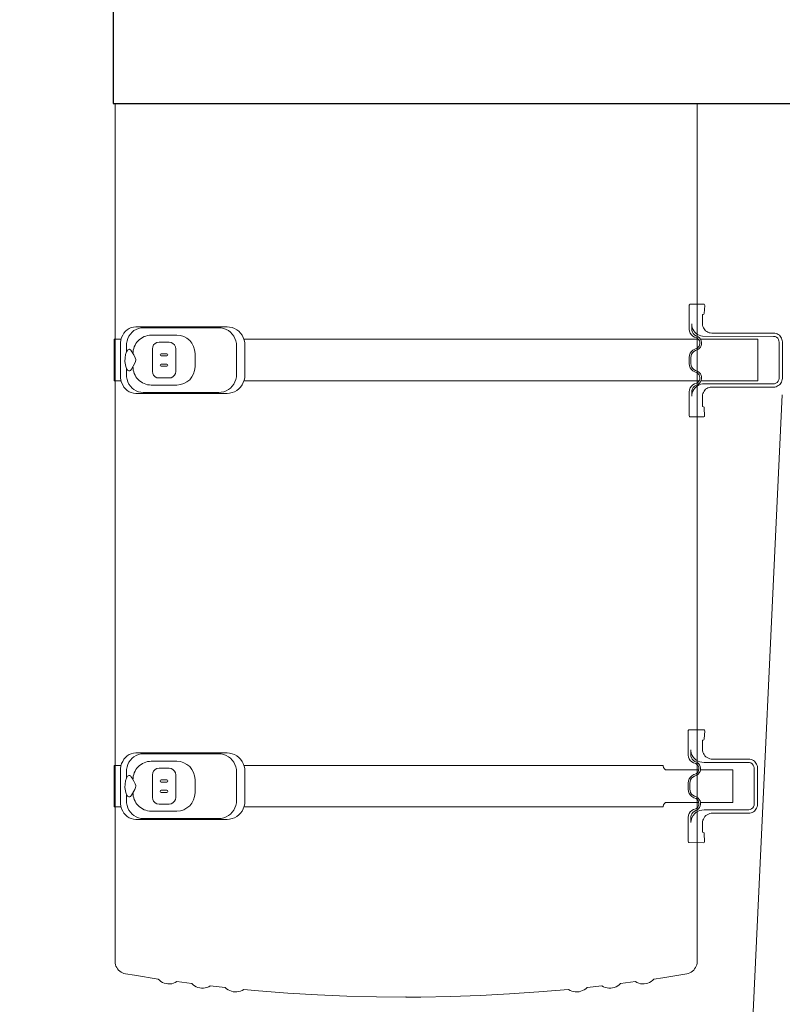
# Model space of a CAD drawing. Header units: millimetres. Extents: x 2204655785 to 2205143108, y 485765510 to 486291538.
# Tile 130 of 156: x 2205063660 to 2205064623, y 486175213 to 486176458. Entities that reach past the tile are written whole.
import ezdxf
from ezdxf.enums import TextEntityAlignment as Align
from ezdxf.lldxf.tags import DXFTag

# ---------------------------------------------------------------- set-up
doc = ezdxf.new("R2010")
doc.units = ezdxf.units.MM
doc.linetypes.add('DASHED2', pattern=[9.525, 6.35, -3.175])
doc.linetypes.add('НЕВИДИМАЯX2', pattern=[19.05, 12.7, -6.35])
for name, color, linetype in [('206ППР Панелевоз', 7, 'Continuous'), ('ППР_Автокран СКАТ-40', 7, 'Continuous'), ('ППР_Автокран_Опасная зона', 1, 'Continuous'), ('ППР_Автокран_Стрела', 7, 'Continuous'), ('ППР_Автокран_Стрела_15м', 7, 'Continuous'), ('ППР_Опасная зона от крана', 1, 'Continuous'), ('ППР_Разрез', 5, 'Continuous'), ('ППР_СКЛАД №2', 7, 'Continuous'), ('ППР_Стрела', 7, 'Continuous')]:
    doc.layers.add(name, color=color, linetype=linetype)
doc.styles.add('ППРк_М1-1', font='GOST_Common Italic.ttf', dxfattribs={"height": 800})
doc.styles.add('ППРк_М1-1кран', font='GOST_Common Italic.ttf', dxfattribs={"width": 0.8, "height": 600})
tags = doc.linetypes.add('опасная зона_Кран', pattern='A,30,-8,4,-8,30,-8,4,-8,30,-8,4,[230,Bbox.shx,S=2.5,R=0,X=0,Y=-10],-6', length=148).pattern_tags.tags
tags[24] = DXFTag(74, 5)
doc.dimstyles.new('ППРк_М1-1', dxfattribs={"dimtxt": 800, "dimasz": 550, "dimexe": 1.5, "dimexo": 0.675, "dimgap": 100, "dimtad": 1, "dimdec": 1, "dimlfac": 0.001, "dimzin": 1, "dimtxsty": 'ППРк_М1-1', "dimblk": 'OBLIQUE', "dimcen": 250, "dimclrd": 256, "dimclre": 256, "dimclrt": 256, "dimadec": 0, "dimazin": 0, "dimtfac": 1, "dimtdec": 1, "dimtmove": 0, "dimatfit": 3, "dimfxl": 1, "dimtfill": 1, "dimfrac": 2, "dimarcsym": 0})

# ---------------------------------------------------------------- blocks, each defined once
blk = doc.blocks.new('*U397')
at = {"layer": 'ППР_Опасная зона от крана', "linetype": 'опасная зона_Кран', "lineweight": 80, "ltscale": 100}
blk.add_arc((135, 0), 50270, 90, 270, dxfattribs=at)
at = {"layer": 'ППР_Стрела', "linetype": 'НЕВИДИМАЯX2', "lineweight": 50, "ltscale": 100}
blk.add_arc((135, 0), 38700, 90, 270, dxfattribs=at)
at = {"layer": 'ППР_Стрела', "linetype": 'Continuous', "lineweight": 100}
blk.add_arc((135, 0), 30700, 90, 270, dxfattribs=at)
at = {"style": 'ППРк_М1-1', "width": 0.8}
for tag, p, height, flags in [('ОПАСНАЯ_ЗОНА', (25480.86, 21929.55), 800, 1), ('ОТЛЕТ_ГРУЗА', (25413.72, 20678.22), 800, 1), ('Кол-во_элементов', (2695.66, -1978.25), 1200, 8)]:
    blk.add_attdef(tag, p, '', height=height, dxfattribs=dict(at, flags=flags))
at = {"style": 'ППРк_М1-1', "width": 0.8, "flags": 8}
blk.add_attdef('МАРКА_КРАНА', text='', height=1200, dxfattribs=at).set_placement((8837.5, 818.17), align=Align.CENTER)
blk.add_attdef('ВЫСОТА', text='', height=1200, dxfattribs=at).set_placement((9134.89, -8454.02), align=Align.MIDDLE_CENTER)
at = {"layer": 'Defpoints', "style": 'ППРк_М1-1', "width": 0.8, "flags": 1}
for tag, p in [('МАКСИМАЛЬНАЯ_ДЛИНА_ГРУЗА', (25470.43, 19233.22)), ('ШИРИНА_ГРУЗА', (25397.01, 17803.51))]:
    blk.add_attdef(tag, p, '', height=800, dxfattribs=at)
at = {"layer": 'ППР_Разрез', "style": 'ППРк_М1-1кран', "width": 0.8, "flags": 8}
for tag, p in [('РАЗРЕЗ2', (-1027.85, 55181.17)), ('РАЗРЕЗ', (-1731.87, -54129.29))]:
    blk.add_attdef(tag, p, '', height=800, dxfattribs=at)
at = {"layer": 'ППР_Стрела', "style": 'ППРк_М1-1кран', "width": 0.8, "flags": 8}
for tag, p in [('ВЫСОТА_КРЮКА_ГОРИЗ', (-19652.89, 21607.87)), ('ГАБАРИТ_СТРЕЛЫ', (-25019.84, 21408.72)), ('ВЫСОТА_КРЮКА_НАКЛ', (-20393.31, 20761.66)), ('ВЫЛЕТ', (-16616.63, 14016.8))]:
    blk.add_attdef(tag, p, '', height=800, rotation=317, dxfattribs=at)
blk = doc.blocks.new('*D779')
at = {"layer": 'Defpoints', "color": 0, "transparency": 16777216}
for p in [(-3.8, 4.1), (13740, -11615.1), (13740.5, -11614.6)]:
    blk.add_point(p, dxfattribs=at)
at = {"layer": 'ППР_Автокран_Стрела', "lineweight": -2, "transparency": 16777216}
for p, q in [((-4.2, 3.6), (-5.2, 2.4)), ((-4.2, 3.6), (12976.3, -10969.5)), ((13740, -11615.1), (13739, -11616.3))]:
    blk.add_line(p, q, dxfattribs=at)
at = {"layer": 'ППР_Автокран_Стрела', "transparency": 16777216}
blk.add_solid([(13083.9, -10842.3), (12868.7, -11096.8), (13740, -11615.1)], dxfattribs=at)
at = {"layer": 'ППР_Автокран_Стрела', "transparency": 16777216, "insert": (6415.9, -4964.7), "char_height": 800, "attachment_point": 5, "rotation": 319.7904, "style": 'ППРк_М1-1', "bg_fill": 3, "box_fill_scale": 1.1, "bg_fill_color": 256, "bg_fill_true_color": 13158600, "bg_fill_transparency": 0}
blk.add_mtext('{\\H0.625x;R=18м   Q=2.1т}', dxfattribs=at)
blk = doc.blocks.new('_None')
blk = doc.blocks.new('*U789')
blk.add_lwpolyline([(-1738.9, 2701.1), (-4301.1, 2701.1), (-4301.1, 203.8), (-1738.9, 203.8)], close=True)
at = {"layer": '206ППР Панелевоз', "lineweight": 5}
for p, q in [((-1446, 1045.7), (-1446.9, 1044.4)), ((-1444.9, 1046.8), (-1446, 1045.7)), ((-1443.6, 1047.7), (-1444.9, 1046.8)), ((-1442.2, 1048.5), (-1443.6, 1047.7)), ((-1440.7, 1049), (-1442.2, 1048.5)), ((-1439.2, 1049.4), (-1440.7, 1049)), ((-1437.6, 1049.5), (-1439.2, 1049.4)), ((-1391.4, 1049.5), (-1437.6, 1049.5)), ((-1389.9, 1049.4), (-1391.4, 1049.5)), ((-1388.3, 1049), (-1389.9, 1049.4)), ((-1386.8, 1048.5), (-1388.3, 1049)), ((-1385.5, 1047.7), (-1386.8, 1048.5)), ((-1384.2, 1046.8), (-1385.5, 1047.7)), ((-1383.1, 1045.7), (-1384.2, 1046.8)), ((-1382.2, 1044.4), (-1383.1, 1045.7)), ((-95.9, 989.1), (-1370.6, 1049.4)), ((-1448.5, 1040), (-1448.7, 1038.5)), ((-1448.7, 1038.5), (-1448.7, 960.2)), ((-1448.2, 1041.6), (-1448.5, 1040)), ((-1447.7, 1043), (-1448.2, 1041.6)), ((-1446.9, 1044.4), (-1447.7, 1043)), ((-1444.6, 948.5), (-1444.5, 1038.5)), ((-1444.5, 1038.5), (-1444.2, 1040.4)), ((-1444.2, 1040.4), (-1443.4, 1042.2)), ((-1443.4, 1042.2), (-1442.1, 1043.6)), ((-1442.1, 1043.6), (-1440.5, 1044.7)), ((-1440.5, 1044.7), (-1438.6, 1045.2)), ((-1438.6, 1045.2), (-1437.6, 1045.3)), ((-1437.6, 1045.3), (-1391.4, 1045.3)), ((-1391.4, 1045.3), (-1389.5, 1045)), ((-1389.5, 1045), (-1387.7, 1044.2)), ((-1387.7, 1044.2), (-1386.3, 1042.9)), ((-1386.3, 1042.9), (-1385.2, 1041.3)), ((-1385.2, 1041.3), (-1384.7, 1039.4)), ((-1384.7, 1039.4), (-1384.6, 1038.5)), ((-1384.6, 1038.5), (-1384.6, 950.7)), ((-1381.4, 1043), (-1382.2, 1044.4)), ((-1380.9, 1041.6), (-1381.4, 1043)), ((-1380.5, 1040), (-1380.9, 1041.6)), ((-1380.4, 1038.5), (-1380.5, 1040)), ((-1380.3, 958.5), (-1380.4, 1038.5)), ((-1388.3, 1018.4), (-1440.8, 1018.5)), ((-1440.8, 1018.5), (-1440.8, 946.3)), ((-1388.3, 946.8), (-1388.3, 1018.4)), ((-909.9, 1008.5), (-910, 1007)), ((-909.5, 1010.1), (-909.9, 1008.5)), ((-909, 1011.5), (-909.5, 1010.1)), ((-908.2, 1012.9), (-909, 1011.5)), ((-907.3, 1014.2), (-908.2, 1012.9)), ((-906.2, 1015.3), (-907.3, 1014.2)), ((-904.9, 1016.2), (-906.2, 1015.3)), ((-905.2, 1009.8), (-905.7, 1007.9)), ((-904.1, 1011.4), (-905.2, 1009.8)), ((-903.5, 1017), (-904.9, 1016.2)), ((-902.6, 1012.7), (-904.1, 1011.4)), ((-902, 1017.5), (-903.5, 1017)), ((-900.9, 1013.5), (-902.6, 1012.7)), ((-900.5, 1017.9), (-902, 1017.5)), ((-898.9, 1013.8), (-900.9, 1013.5)), ((-898.9, 1018), (-900.5, 1017.9)), ((-852.7, 1018), (-898.9, 1018)), ((-852.7, 1013.8), (-898.9, 1013.8)), ((-851.2, 1017.9), (-852.7, 1018)), ((-851.8, 1013.7), (-852.7, 1013.8)), ((-849.9, 1013.2), (-851.8, 1013.7)), ((-849.6, 1017.5), (-851.2, 1017.9)), ((-848.3, 1012.1), (-849.9, 1013.2)), ((-848.2, 1017), (-849.6, 1017.5)), ((-847, 1010.7), (-848.3, 1012.1)), ((-846.8, 1016.2), (-848.2, 1017)), ((-846.2, 1008.9), (-847, 1010.7)), ((-845.5, 1015.3), (-846.8, 1016.2)), ((-845.9, 1007), (-846.2, 1008.9)), ((-844.4, 1014.2), (-845.5, 1015.3)), ((-843.5, 1012.9), (-844.4, 1014.2)), ((-842.7, 1011.5), (-843.5, 1012.9)), ((-842.2, 1010.1), (-842.7, 1011.5)), ((-841.8, 1008.5), (-842.2, 1010.1)), ((-841.7, 1007), (-841.8, 1008.5)), ((-910, 1007), (-910, 961.1)), ((-905.7, 1007.9), (-905.8, 1007)), ((-905.8, 1007), (-905.8, 950.5)), ((-845.9, 950.5), (-845.9, 1007)), ((-841.7, 961.2), (-841.7, 1007)), ((-855.4, 987), (-896.3, 987)), ((-896.3, 987), (-896.3, 946.1)), ((-855.4, 946.1), (-855.4, 987)), ((-1448.7, 960.2), (-1448.8, 958.5)), ((-1448.7, 960.2), (-1448.7, 960.2)), ((-910.1, 959.5), (-910.5, 957.7)), ((-910, 961.2), (-910.1, 959.5)), ((-910, 961.2), (-910, 961.2)), ((-841.6, 959.4), (-841.7, 961.2)), ((-841.7, 961.2), (-841.7, 961.2)), ((-841.7, 961.2), (-841.7, 961.2)), ((-841.2, 957.7), (-841.6, 959.4)), ((-1485.2, 950.6), (-1485.4, 949.8)), ((-1485.4, 949.8), (-1485.4, 933.4)), ((-1484.6, 951.2), (-1485.2, 950.6)), ((-1483.7, 951.4), (-1484.6, 951.2)), ((-1473.5, 950.7), (-1483.7, 951.4)), ((-1472.8, 950.3), (-1473.5, 950.7)), ((-1472.3, 949.6), (-1472.8, 950.3)), ((-1472.3, 948.6), (-1472.3, 949.6)), ((-1458.6, 948.8), (-1472.3, 948.6)), ((-1457, 949.1), (-1458.6, 948.8)), ((-1455.4, 949.7), (-1457, 949.1)), ((-1454, 950.5), (-1455.4, 949.7)), ((-1452.7, 951.5), (-1454, 950.5)), ((-1451.5, 952.6), (-1452.7, 951.5)), ((-1450.5, 953.9), (-1451.5, 952.6)), ((-1449.7, 955.4), (-1450.5, 953.9)), ((-1449.1, 956.9), (-1449.7, 955.4)), ((-1448.8, 958.5), (-1449.1, 956.9)), ((-1445.9, 944.2), (-1445.1, 946.3)), ((-1445.1, 946.3), (-1444.6, 948.5)), ((-1440.9, 946.2), (-1442.7, 944.9)), ((-1439, 947.1), (-1440.9, 946.2)), ((-1440.8, 947), (-1440.8, 946.9)), ((-1436.9, 947.5), (-1439, 947.1)), ((-1434.7, 947.4), (-1436.9, 947.5)), ((-1432.6, 946.9), (-1434.7, 947.4)), ((-1430.7, 945.9), (-1432.6, 946.9)), ((-1395.4, 946.9), (-1397.3, 945.9)), ((-1393.3, 947.4), (-1395.4, 946.9)), ((-1391.1, 947.5), (-1393.3, 947.4)), ((-1389, 947.1), (-1391.1, 947.5)), ((-1387.1, 946.2), (-1389, 947.1)), ((-1385.4, 944.9), (-1387.1, 946.2)), ((-1384.6, 950.7), (-1384.4, 948.5)), ((-1384.6, 950.7), (-1384.6, 950.7)), ((-1384.4, 948.5), (-1384, 946.3)), ((-1384, 946.3), (-1383.2, 944.2)), ((-1379.9, 956.9), (-1380.3, 958.5)), ((-1379.4, 955.4), (-1379.9, 956.9)), ((-1378.6, 953.9), (-1379.4, 955.4)), ((-1377.6, 952.6), (-1378.6, 953.9)), ((-1376.4, 951.5), (-1377.6, 952.6)), ((-1375.1, 950.5), (-1376.4, 951.5)), ((-1373.6, 949.7), (-1375.1, 950.5)), ((-1372.1, 949.1), (-1373.6, 949.7)), ((-1370.5, 948.8), (-1372.1, 949.1)), ((-1368.9, 948.6), (-1370.5, 948.8)), ((-1355.7, 948.6), (-1368.9, 948.6)), ((-1355.6, 949.8), (-1355.7, 948.6)), ((-1355.1, 950.5), (-1355.6, 949.8)), ((-1354.3, 950.7), (-1355.1, 950.5)), ((-1343.8, 951.3), (-1354.3, 950.7)), ((-1343.2, 951), (-1343.8, 951.3)), ((-1342.8, 950.4), (-1343.2, 951)), ((-1342.6, 949.8), (-1342.8, 950.4)), ((-1342.7, 932.7), (-1342.6, 949.8)), ((-947.1, 950.5), (-947.2, 949.8)), ((-947.2, 949.8), (-947.2, 932.1)), ((-946.5, 951.2), (-947.1, 950.5)), ((-945.6, 951.4), (-946.5, 951.2)), ((-935.4, 950.7), (-945.6, 951.4)), ((-934.6, 950.4), (-935.4, 950.7)), ((-934.2, 949.6), (-934.6, 950.4)), ((-934.1, 948.7), (-934.2, 949.6)), ((-922.6, 948.7), (-934.1, 948.7)), ((-920.8, 948.8), (-922.6, 948.7)), ((-922.6, 948.7), (-922.6, 948.7)), ((-919, 949.2), (-920.8, 948.8)), ((-917.3, 949.8), (-919, 949.2)), ((-915.8, 950.7), (-917.3, 949.8)), ((-914.3, 951.7), (-915.8, 950.7)), ((-913.1, 953), (-914.3, 951.7)), ((-912, 954.4), (-913.1, 953)), ((-911.1, 956), (-912, 954.4)), ((-910.5, 957.7), (-911.1, 956)), ((-906, 947.9), (-906.6, 945.4)), ((-905.8, 950.5), (-906, 947.9)), ((-905.8, 952.7), (-905.8, 952.7)), ((-900.8, 945.8), (-898.7, 946.2)), ((-898.7, 946.2), (-896.5, 946.1)), ((-896.5, 946.1), (-894.4, 945.6)), ((-896.3, 956.9), (-896.3, 956.8)), ((-896.3, 948.1), (-896.3, 948)), ((-857.2, 945.6), (-855.1, 946.1)), ((-855.4, 956.8), (-855.4, 956.9)), ((-855.1, 946.1), (-853, 946.2)), ((-853, 946.2), (-850.9, 945.8)), ((-845.8, 952.7), (-845.9, 952.7)), ((-845.7, 947.9), (-845.9, 950.5)), ((-845.1, 945.4), (-845.7, 947.9)), ((-840.6, 956), (-841.2, 957.7)), ((-839.7, 954.4), (-840.6, 956)), ((-838.6, 953), (-839.7, 954.4)), ((-837.4, 951.7), (-838.6, 953)), ((-835.9, 950.7), (-837.4, 951.7)), ((-834.3, 949.8), (-835.9, 950.7)), ((-832.7, 949.2), (-834.3, 949.8)), ((-830.9, 948.8), (-832.7, 949.2)), ((-829.1, 948.7), (-830.9, 948.8)), ((-829.1, 948.7), (-829.1, 948.7)), ((-817.6, 948.7), (-829.1, 948.7)), ((-829.1, 948.7), (-829.1, 948.7)), ((-817.4, 949.8), (-817.6, 948.7)), ((-816.9, 950.5), (-817.4, 949.8)), ((-816.1, 950.8), (-816.9, 950.5)), ((-805.4, 951.3), (-816.1, 950.8)), ((-804.7, 950.7), (-805.4, 951.3)), ((-804.4, 949.8), (-804.7, 950.7)), ((-804.6, 931.4), (-804.4, 949.8)), ((-654.1, 941.9), (-1738.9, 941.9)), ((-1460.2, 935), (-1458, 935.1)), ((-1453.9, 935), (-1460.2, 935)), ((-1458, 935.1), (-1455.8, 935.6)), ((-1455.8, 935.6), (-1453.7, 936.4)), ((-1451.8, 935.2), (-1453.9, 935)), ((-1453.7, 936.4), (-1451.7, 937.5)), ((-1449.8, 935.9), (-1451.8, 935.2)), ((-1451.7, 937.5), (-1449.9, 938.8)), ((-1449.9, 938.8), (-1448.3, 940.4)), ((-1448, 937), (-1449.8, 935.9)), ((-1448.5, 933), (-1446.4, 934.5)), ((-1448.3, 940.4), (-1447, 942.2)), ((-1446.5, 938.5), (-1448, 937)), ((-1447, 942.2), (-1445.9, 944.2)), ((-1445.4, 940.3), (-1446.5, 938.5)), ((-1446.4, 934.5), (-1444.7, 936.4)), ((-1444, 943.2), (-1445.4, 940.3)), ((-1444.7, 936.4), (-1443.6, 938.6)), ((-1442.7, 944.9), (-1444, 943.2)), ((-1443.6, 938.6), (-1442.6, 941.5)), ((-1442.6, 941.5), (-1441.6, 942.9)), ((-1441.6, 942.9), (-1440.3, 944.1)), ((-1440.8, 943.6), (-1440.8, 940.1)), ((-1440.8, 940.1), (-1440.8, 881.6)), ((-1440.3, 944.1), (-1438.8, 944.9)), ((-1438.8, 944.9), (-1437.1, 945.4)), ((-1437.1, 945.4), (-1435.3, 945.4)), ((-1435.3, 945.4), (-1433.6, 945)), ((-1433.6, 945), (-1432.1, 944.3)), ((-1432.1, 944.3), (-1430.7, 943.2)), ((-1429.1, 944.5), (-1430.7, 945.9)), ((-1430.7, 943.2), (-1429.7, 941.8)), ((-1429.7, 941.8), (-1428.5, 938.9)), ((-1427.8, 942.7), (-1429.1, 944.5)), ((-1428.5, 938.9), (-1427.2, 936.5)), ((-1426.6, 939.7), (-1427.8, 942.7)), ((-1427.2, 936.5), (-1425.4, 934.6)), ((-1425.5, 937.8), (-1426.6, 939.7)), ((-1424, 936.2), (-1425.5, 937.8)), ((-1425.4, 934.6), (-1423.1, 933.1)), ((-1422.2, 934.9), (-1424, 936.2)), ((-1420.1, 934.2), (-1422.2, 934.9)), ((-1417.9, 933.9), (-1420.1, 934.2)), ((-1410.1, 933.9), (-1417.9, 933.9)), ((-1407.9, 934.2), (-1410.1, 933.9)), ((-1405.8, 934.9), (-1407.9, 934.2)), ((-1404, 936.2), (-1405.8, 934.9)), ((-1404.9, 933.1), (-1402.6, 934.6)), ((-1402.5, 937.8), (-1404, 936.2)), ((-1402.6, 934.6), (-1400.8, 936.5)), ((-1401.4, 939.7), (-1402.5, 937.8)), ((-1400.2, 942.7), (-1401.4, 939.7)), ((-1400.8, 936.5), (-1399.5, 938.9)), ((-1398.9, 944.5), (-1400.2, 942.7)), ((-1399.5, 938.9), (-1398.3, 941.8)), ((-1397.3, 945.9), (-1398.9, 944.5)), ((-1398.3, 941.8), (-1397.3, 943.2)), ((-1397.3, 943.2), (-1395.9, 944.3)), ((-1395.9, 944.3), (-1394.4, 945)), ((-1394.4, 945), (-1392.7, 945.4)), ((-1392.7, 945.4), (-1390.9, 945.4)), ((-1390.9, 945.4), (-1389.2, 944.9)), ((-1389.2, 944.9), (-1387.7, 944.1)), ((-1388.3, 944.3), (-1388.3, 940.1)), ((-1388.3, 940.1), (-1388.3, 881.6)), ((-1387.7, 944.1), (-1386.4, 942.9)), ((-1386.4, 942.9), (-1385.4, 941.5)), ((-1384, 943.2), (-1385.4, 944.9)), ((-1385.4, 941.5), (-1384.4, 938.6)), ((-1384.4, 938.6), (-1383.3, 936.4)), ((-1382.6, 940.3), (-1384, 943.2)), ((-1383.3, 936.4), (-1381.6, 934.5)), ((-1383.2, 944.2), (-1382.1, 942.2)), ((-1381.5, 938.5), (-1382.6, 940.3)), ((-1382.1, 942.2), (-1380.8, 940.4)), ((-1381.6, 934.5), (-1379.5, 933)), ((-1380, 937), (-1381.5, 938.5)), ((-1380.8, 940.4), (-1379.2, 938.8)), ((-1378.2, 935.9), (-1380, 937)), ((-1379.2, 938.8), (-1377.4, 937.5)), ((-1376.2, 935.2), (-1378.2, 935.9)), ((-1377.4, 937.5), (-1375.4, 936.4)), ((-1374.1, 935), (-1376.2, 935.2)), ((-1375.4, 936.4), (-1373.3, 935.6)), ((-1368.9, 935), (-1374.1, 935)), ((-1373.3, 935.6), (-1371.1, 935.1)), ((-1371.1, 935.1), (-1368.9, 935)), ((-920.7, 933.8), (-921.7, 933.7)), ((-921.7, 933.7), (-915.7, 933.7)), ((-917.7, 934.4), (-920.7, 933.8)), ((-914.8, 935.5), (-917.7, 934.4)), ((-915.7, 933.7), (-913.6, 933.9)), ((-912.2, 937.2), (-914.8, 935.5)), ((-913.6, 933.9), (-911.6, 934.6)), ((-910.5, 938.8), (-912.2, 937.2)), ((-911.6, 934.6), (-909.8, 935.7)), ((-908.9, 940.8), (-910.5, 938.8)), ((-909.8, 935.7), (-908.3, 937.2)), ((-907.5, 943), (-908.9, 940.8)), ((-908.3, 937.2), (-907.2, 939)), ((-908.3, 933.2), (-906.6, 935.1)), ((-906.6, 945.4), (-907.5, 943)), ((-907.2, 939), (-905.9, 941.9)), ((-906.6, 935.1), (-905.4, 937.3)), ((-905.9, 941.9), (-904.5, 943.6)), ((-905.4, 937.3), (-904.4, 940.2)), ((-904.5, 943.6), (-902.8, 944.9)), ((-904.4, 940.2), (-903.4, 941.6)), ((-903.4, 941.6), (-902.2, 942.8)), ((-902.8, 944.9), (-900.8, 945.8)), ((-902.2, 942.8), (-900.6, 943.6)), ((-900.6, 943.6), (-898.9, 944.1)), ((-898.9, 944.1), (-897.2, 944.1)), ((-897.2, 944.1), (-895.5, 943.7)), ((-896.3, 943.9), (-896.3, 903.8)), ((-895.5, 943.7), (-893.9, 943)), ((-894.4, 945.6), (-892.5, 944.6)), ((-893.9, 943), (-892.6, 941.9)), ((-892.6, 941.9), (-891.5, 940.5)), ((-892.5, 944.6), (-890.9, 943.2)), ((-891.5, 940.5), (-890.4, 937.6)), ((-890.9, 943.2), (-889.6, 941.4)), ((-890.4, 937.6), (-889, 935.2)), ((-889.6, 941.4), (-888.4, 938.4)), ((-889, 935.2), (-887.2, 933.3)), ((-888.4, 938.4), (-887.4, 936.5)), ((-887.4, 936.5), (-885.8, 934.9)), ((-885.8, 934.9), (-884, 933.6)), ((-867.7, 933.6), (-865.8, 934.9)), ((-865.8, 934.9), (-864.3, 936.5)), ((-864.5, 933.3), (-862.6, 935.2)), ((-864.3, 936.5), (-863.2, 938.4)), ((-863.2, 938.4), (-862, 941.4)), ((-862.6, 935.2), (-861.3, 937.6)), ((-862, 941.4), (-860.8, 943.2)), ((-861.3, 937.6), (-860.2, 940.5)), ((-860.8, 943.2), (-859.1, 944.6)), ((-860.2, 940.5), (-859.1, 941.9)), ((-859.1, 944.6), (-857.2, 945.6)), ((-859.1, 941.9), (-857.8, 943)), ((-857.8, 943), (-856.2, 943.7)), ((-856.2, 943.7), (-854.5, 944.1)), ((-855.4, 943.9), (-855.4, 903.8)), ((-854.5, 944.1), (-852.8, 944.1)), ((-852.8, 944.1), (-851.1, 943.6)), ((-851.1, 943.6), (-849.5, 942.8)), ((-850.9, 945.8), (-848.9, 944.9)), ((-849.5, 942.8), (-848.2, 941.6)), ((-848.9, 944.9), (-847.2, 943.6)), ((-848.2, 941.6), (-847.3, 940.2)), ((-847.3, 940.2), (-846.3, 937.3)), ((-847.2, 943.6), (-845.8, 941.9)), ((-846.3, 937.3), (-845.1, 935.1)), ((-845.8, 941.9), (-844.9, 940)), ((-844.1, 943), (-845.1, 945.4)), ((-845.1, 935.1), (-843.4, 933.2)), ((-844.9, 940), (-844, 938.1)), ((-844.9, 940), (-844.9, 940)), ((-842.8, 940.8), (-844.1, 943)), ((-844, 938.1), (-842.6, 936.4)), ((-841.2, 938.8), (-842.8, 940.8)), ((-842.6, 936.4), (-841, 935.1)), ((-838.6, 936.6), (-841.2, 938.8)), ((-841, 935.1), (-839.1, 934.2)), ((-839.1, 934.2), (-837, 933.7)), ((-835.9, 935.1), (-838.6, 936.6)), ((-837, 933.7), (-830, 933.7)), ((-833, 934.1), (-835.9, 935.1)), ((-829.9, 933.7), (-833, 934.1)), ((-830, 933.7), (-829.9, 933.7)), ((-654.1, 941.9), (-652.1, 941.7)), ((-652.1, 941.7), (-650.1, 941.3)), ((-650.1, 941.3), (-648.2, 940.7)), ((-648.2, 940.7), (-646.4, 939.8)), ((-646.4, 939.8), (-644.7, 938.7)), ((-644.7, 938.7), (-643.1, 937.5)), ((-643.1, 937.5), (-641.8, 936)), ((-641.8, 936), (-640.6, 934.3)), ((-640.6, 934.3), (-639.7, 932.5)), ((-1485.4, 933.4), (-1485.2, 932.5)), ((-1485.2, 932.5), (-1484.5, 932)), ((-1484.5, 932), (-1483.8, 931.8)), ((-1483.8, 931.8), (-1453.4, 931.8)), ((-1453.4, 931.8), (-1450.9, 932.1)), ((-1450.9, 932.1), (-1448.5, 933)), ((-1423.1, 933.1), (-1420.6, 932.1)), ((-1420.6, 932.1), (-1417.9, 931.8)), ((-1417.9, 931.8), (-1410.1, 931.8)), ((-1410.1, 931.8), (-1407.4, 932.1)), ((-1407.4, 932.1), (-1404.9, 933.1)), ((-1379.5, 933), (-1377.1, 932.1)), ((-1377.1, 932.1), (-1374.6, 931.8)), ((-1374.6, 931.8), (-1344.2, 931.8)), ((-1344.2, 931.8), (-1343.3, 932.1)), ((-1343.3, 932.1), (-1342.7, 932.7)), ((-947.2, 932.1), (-947, 931.2)), ((-947, 931.2), (-946.3, 930.7)), ((-946.3, 930.7), (-945.7, 930.5)), ((-945.7, 930.5), (-915.2, 930.5)), ((-915.2, 930.5), (-912.7, 930.8)), ((-912.7, 930.8), (-910.3, 931.7)), ((-910.3, 931.7), (-908.3, 933.2)), ((-887.2, 933.3), (-885, 931.8)), ((-885, 931.8), (-882.4, 930.8)), ((-884, 933.6), (-881.9, 932.9)), ((-882.4, 930.8), (-879.7, 930.5)), ((-881.9, 932.9), (-879.7, 932.6)), ((-879.7, 932.6), (-871.9, 932.6)), ((-879.7, 930.5), (-871.9, 930.5)), ((-871.9, 932.6), (-869.8, 932.9)), ((-871.9, 930.5), (-869.3, 930.8)), ((-869.8, 932.9), (-867.7, 933.6)), ((-869.3, 930.8), (-866.7, 931.8)), ((-866.7, 931.8), (-864.5, 933.3)), ((-843.4, 933.2), (-841.3, 931.7)), ((-841.3, 931.7), (-839, 930.8)), ((-839, 930.8), (-836.4, 930.5)), ((-836.4, 930.5), (-806, 930.5)), ((-806, 930.5), (-805.2, 930.8)), ((-805.2, 930.8), (-804.6, 931.4)), ((-639.7, 932.5), (-639, 930.7)), ((-639, 930.7), (-638.5, 928.7)), ((-638.5, 928.7), (-633.7, 898.6)), ((-901.6, 899), (-902.1, 899)), ((-902.1, 899), (-902.1, 369.2)), ((-901.6, 899), (-899.6, 899.3)), ((-899.6, 899.3), (-897.9, 900.4)), ((-897.9, 900.4), (-896.7, 901.9)), ((-896.7, 901.9), (-896.3, 903.8)), ((-855.4, 903.8), (-855, 901.9)), ((-855, 901.9), (-853.8, 900.4)), ((-853.8, 900.4), (-852.1, 899.3)), ((-852.1, 899.3), (-850.1, 899)), ((-849.6, 899), (-850.1, 899)), ((-849.6, 899), (-849.6, 369.2)), ((-633.7, 898.6), (-632, 887.3)), ((-632, 887.3), (-630.4, 885.7)), ((-630.4, 885.7), (-628.9, 883.8)), ((-1440.8, 881.6), (-1440.8, 881)), ((-1440.8, 881), (-1440.8, 880.4)), ((-1440.8, 880.4), (-1440.8, 866.4)), ((-1388.3, 881.6), (-1388.3, 881)), ((-1388.3, 881), (-1388.3, 880.4)), ((-1388.3, 880.4), (-1388.3, 866.4)), ((-628.9, 883.8), (-627.8, 881.8)), ((-627.8, 881.8), (-626.9, 879.6)), ((-626.9, 879.6), (-626.2, 877.3)), ((-626.2, 877.3), (-625.9, 875)), ((-625.9, 872.7), (-626.1, 870.3)), ((-625.9, 875), (-625.9, 872.7)), ((-1440.8, 866.4), (-1440.8, 369.2)), ((-1388.3, 866.4), (-1388.3, 369.2)), ((-627.6, 865.8), (-628.7, 863.8)), ((-628.7, 863.8), (-626.2, 845.1)), ((-626.7, 868), (-627.6, 865.8)), ((-626.1, 870.3), (-626.7, 868)), ((-626.2, 845.1), (-624.6, 843.4)), ((-624.6, 843.4), (-623.2, 841.5)), ((-623.2, 841.5), (-622.1, 839.4)), ((-622.1, 839.4), (-621.3, 837.2)), ((-621.3, 837.2), (-620.7, 835)), ((-620.7, 835), (-620.4, 832.6)), ((-622.2, 823.6), (-623.4, 821.5)), ((-621.3, 825.7), (-622.2, 823.6)), ((-620.7, 828), (-621.3, 825.7)), ((-620.4, 830.3), (-620.7, 828)), ((-620.4, 832.6), (-620.4, 830.3)), ((-623.4, 821.5), (-621.3, 802.8)), ((-621.3, 802.8), (-619.7, 801)), ((-619.7, 801), (-618.4, 799.1)), ((-618.4, 799.1), (-617.3, 797.1)), ((-617.3, 797.1), (-616.5, 794.9)), ((-616.2, 785.6), (-616.8, 783.4)), ((-616.5, 794.9), (-616, 792.6)), ((-615.8, 787.9), (-616.2, 785.6)), ((-616, 792.6), (-615.7, 790.3)), ((-615.7, 790.3), (-615.8, 787.9)), ((-617.7, 781.3), (-618.9, 779.3)), ((-618.9, 779.3), (-615.7, 742)), ((-616.8, 783.4), (-617.7, 781.3)), ((-615.7, 742), (-613.1, 704.8)), ((-613.1, 704.8), (-611.1, 667.5)), ((-611.1, 667.5), (-609.8, 630.1)), ((-609.8, 630.1), (-609.2, 592.8)), ((-609.2, 592.8), (-609.1, 574.1)), ((-609.1, 574.1), (-609.4, 536.8)), ((-609.4, 536.8), (-610.4, 499.4)), ((-610.4, 499.4), (-612, 462.1)), ((-612, 462.1), (-614.3, 424.8)), ((-614.3, 424.8), (-617.2, 387.6)), ((-617.2, 387.6), (-618.9, 369)), ((-1452.9, 360.1), (-1450.9, 362.7)), ((-1450.9, 362.7), (-1448.6, 364.9)), ((-1448.6, 364.9), (-1445.9, 366.8)), ((-1445.9, 366.8), (-1443, 368.4)), ((-1443, 368.4), (-1439.9, 369.5)), ((-1439.9, 369.5), (-1436.7, 370.2)), ((-1436.7, 370.2), (-1433.4, 370.4)), ((-1395.6, 370.4), (-1433.4, 370.4)), ((-1392.3, 370.2), (-1395.6, 370.4)), ((-1389.1, 369.5), (-1392.3, 370.2)), ((-1386, 368.4), (-1389.1, 369.5)), ((-1383.1, 366.8), (-1386, 368.4)), ((-1380.5, 364.9), (-1383.1, 366.8)), ((-1378.2, 362.7), (-1380.5, 364.9)), ((-1376.2, 360.1), (-1378.2, 362.7)), ((-914.2, 360.1), (-912.2, 362.7)), ((-912.2, 362.7), (-909.9, 364.9)), ((-909.9, 364.9), (-907.2, 366.8)), ((-907.2, 366.8), (-904.3, 368.4)), ((-904.3, 368.4), (-901.3, 369.5)), ((-901.3, 369.5), (-898, 370.2)), ((-898, 370.2), (-894.7, 370.4)), ((-856.9, 370.4), (-894.7, 370.4)), ((-853.7, 370.2), (-856.9, 370.4)), ((-850.4, 369.5), (-853.7, 370.2)), ((-847.3, 368.4), (-850.4, 369.5)), ((-844.4, 366.8), (-847.3, 368.4)), ((-841.8, 364.9), (-844.4, 366.8)), ((-839.5, 362.7), (-841.8, 364.9)), ((-837.5, 360.1), (-839.5, 362.7)), ((-618.9, 369), (-617.7, 367)), ((-617.7, 367), (-616.8, 364.8)), ((-616.8, 364.8), (-616.2, 362.6)), ((-616.2, 362.6), (-615.8, 360.3)), ((-1456.5, 347.9), (-1456.3, 351.1)), ((-1456.3, 351.1), (-1455.6, 354.3)), ((-1455.6, 354.3), (-1454.4, 357.3)), ((-1454.4, 357.3), (-1452.9, 360.1)), ((-1453.4, 346.8), (-1451.8, 349.6)), ((-1451.8, 349.6), (-1449.8, 352.1)), ((-1449.8, 352.1), (-1447.5, 354.4)), ((-1447.5, 354.4), (-1444.9, 356.3)), ((-1444.9, 356.3), (-1442, 357.9)), ((-1442, 357.9), (-1438.9, 359)), ((-1438.9, 359), (-1435.7, 359.7)), ((-1435.7, 359.7), (-1432.4, 359.9)), ((-1396.7, 359.9), (-1432.4, 359.9)), ((-1396.7, 359.9), (-1393.4, 359.7)), ((-1393.4, 359.7), (-1390.2, 359)), ((-1390.2, 359), (-1387.1, 357.9)), ((-1387.1, 357.9), (-1384.2, 356.3)), ((-1384.2, 356.3), (-1381.6, 354.4)), ((-1381.6, 354.4), (-1379.2, 352.1)), ((-1379.2, 352.1), (-1377.2, 349.6)), ((-1377.2, 349.6), (-1375.7, 346.8)), ((-1374.6, 357.3), (-1376.2, 360.1)), ((-1373.5, 354.3), (-1374.6, 357.3)), ((-1372.8, 351.1), (-1373.5, 354.3)), ((-1372.5, 347.9), (-1372.8, 351.1)), ((-917.8, 347.9), (-917.6, 351.1)), ((-917.6, 351.1), (-916.9, 354.3)), ((-916.9, 354.3), (-915.8, 357.3)), ((-915.8, 357.3), (-914.2, 360.1)), ((-914.7, 346.8), (-913.1, 349.6)), ((-913.1, 349.6), (-911.2, 352.1)), ((-911.2, 352.1), (-908.8, 354.4)), ((-908.8, 354.4), (-906.2, 356.3)), ((-906.2, 356.3), (-903.3, 357.9)), ((-903.3, 357.9), (-900.2, 359)), ((-900.2, 359), (-897, 359.7)), ((-897, 359.7), (-893.7, 359.9)), ((-858, 359.9), (-893.7, 359.9)), ((-858, 359.9), (-854.7, 359.7)), ((-854.7, 359.7), (-851.5, 359)), ((-851.5, 359), (-848.4, 357.9)), ((-848.4, 357.9), (-845.5, 356.3)), ((-845.5, 356.3), (-842.9, 354.4)), ((-842.9, 354.4), (-840.5, 352.1)), ((-840.5, 352.1), (-838.6, 349.6)), ((-838.6, 349.6), (-837, 346.8)), ((-835.9, 357.3), (-837.5, 360.1)), ((-834.8, 354.3), (-835.9, 357.3)), ((-834.1, 351.1), (-834.8, 354.3)), ((-833.8, 347.9), (-834.1, 351.1)), ((-618.4, 349.1), (-619.7, 347.2)), ((-617.3, 351.2), (-618.4, 349.1)), ((-616.5, 353.4), (-617.3, 351.2)), ((-616, 355.6), (-616.5, 353.4)), ((-615.7, 358), (-616, 355.6)), ((-615.8, 360.3), (-615.7, 358)), ((-1456.5, 347.9), (-1456.5, 232.8)), ((-1455.5, 337.4), (-1455.2, 340.6)), ((-1455.5, 337.4), (-1455.5, 242)), ((-1455.2, 340.6), (-1454.5, 343.7)), ((-1454.5, 343.7), (-1453.4, 346.8)), ((-1375.7, 346.8), (-1374.5, 343.7)), ((-1374.5, 343.7), (-1373.8, 340.6)), ((-1373.8, 340.6), (-1373.6, 337.4)), ((-1373.6, 337.4), (-1373.6, 242)), ((-1372.5, 347.9), (-1372.5, 232.8)), ((-917.8, 347.9), (-917.8, 232.8)), ((-916.8, 337.4), (-916.6, 340.6)), ((-916.8, 337.4), (-916.8, 242)), ((-916.6, 340.6), (-915.9, 343.7)), ((-915.9, 343.7), (-914.7, 346.8)), ((-837, 346.8), (-835.8, 343.7)), ((-835.8, 343.7), (-835.1, 340.6)), ((-835.1, 340.6), (-834.9, 337.4)), ((-834.9, 337.4), (-834.9, 242)), ((-833.8, 347.9), (-833.8, 232.8)), ((-621.3, 345.5), (-623.4, 326.7)), ((-619.7, 347.2), (-621.3, 345.5)), ((-623.4, 326.7), (-622.2, 324.7)), ((-622.2, 324.7), (-621.3, 322.5)), ((-621.3, 322.5), (-620.7, 320.3)), ((-620.7, 313.3), (-621.3, 311)), ((-620.7, 320.3), (-620.4, 317.9)), ((-620.4, 315.6), (-620.7, 313.3)), ((-620.4, 317.9), (-620.4, 315.6)), ((-1406.1, 307.4), (-1422.9, 307.4)), ((-867.4, 307.4), (-884.2, 307.4)), ((-626.2, 303.2), (-628.7, 284.5)), ((-624.6, 304.9), (-626.2, 303.2)), ((-623.2, 306.8), (-624.6, 304.9)), ((-622.1, 308.8), (-623.2, 306.8)), ((-621.3, 311), (-622.1, 308.8)), ((-1446, 284.3), (-1446, 252.1)), ((-1437.1, 274.6), (-1436.7, 277.2)), ((-1437.1, 261.9), (-1437.1, 274.6)), ((-1436.7, 277.2), (-1435.5, 279.5)), ((-1435.5, 279.5), (-1433.7, 281.4)), ((-1433.7, 281.4), (-1431.3, 282.6)), ((-1431.3, 282.6), (-1428.7, 283)), ((-1428.7, 283), (-1400.3, 283)), ((-1400.3, 283), (-1397.7, 282.6)), ((-1397.7, 282.6), (-1395.4, 281.4)), ((-1395.4, 281.4), (-1393.5, 279.5)), ((-1393.5, 279.5), (-1392.3, 277.2)), ((-1392.3, 277.2), (-1391.9, 274.6)), ((-1391.9, 274.6), (-1391.9, 261.9)), ((-1383, 284.3), (-1383, 252.1)), ((-907.3, 284.3), (-907.3, 252.1)), ((-898.5, 274.6), (-898, 277.2)), ((-898.5, 261.9), (-898.5, 274.6)), ((-898, 277.2), (-896.8, 279.5)), ((-896.8, 279.5), (-895, 281.4)), ((-895, 281.4), (-892.6, 282.6)), ((-892.6, 282.6), (-890.1, 283)), ((-890.1, 283), (-861.6, 283)), ((-861.6, 283), (-859, 282.6)), ((-859, 282.6), (-856.7, 281.4)), ((-856.7, 281.4), (-854.8, 279.5)), ((-854.8, 279.5), (-853.6, 277.2)), ((-853.6, 277.2), (-853.2, 274.6)), ((-853.2, 274.6), (-853.2, 261.9)), ((-844.3, 284.3), (-844.3, 252.1)), ((-628.7, 284.5), (-627.6, 282.4)), ((-627.6, 282.4), (-626.7, 280.2)), ((-626.7, 280.2), (-626.1, 277.9)), ((-626.1, 277.9), (-625.9, 275.6)), ((-625.9, 275.6), (-625.9, 273.2)), ((-1436.7, 259.3), (-1437.1, 261.9)), ((-1422.4, 271.9), (-1422.4, 264.6)), ((-1419.8, 271.9), (-1419.8, 264.6)), ((-1409.3, 271.9), (-1409.3, 264.6)), ((-1406.7, 271.9), (-1406.7, 264.6)), ((-1391.9, 261.9), (-1392.3, 259.3)), ((-898, 259.3), (-898.5, 261.9)), ((-883.7, 271.9), (-883.7, 264.6)), ((-881.1, 271.9), (-881.1, 264.6)), ((-870.6, 271.9), (-870.6, 264.6)), ((-868, 271.9), (-868, 264.6)), ((-853.2, 261.9), (-853.6, 259.3)), ((-630.4, 262.6), (-632, 260.9)), ((-628.9, 264.4), (-630.4, 262.6)), ((-627.8, 266.5), (-628.9, 264.4)), ((-626.9, 268.6), (-627.8, 266.5)), ((-626.2, 270.9), (-626.9, 268.6)), ((-625.9, 273.2), (-626.2, 270.9)), ((-1435.5, 257), (-1436.7, 259.3)), ((-1433.7, 255.1), (-1435.5, 257)), ((-1431.3, 253.9), (-1433.7, 255.1)), ((-1428.7, 253.5), (-1431.3, 253.9)), ((-1400.3, 253.5), (-1428.7, 253.5)), ((-1397.7, 253.9), (-1400.3, 253.5)), ((-1400.3, 253.5), (-1400.3, 253.5)), ((-1395.4, 255.1), (-1397.7, 253.9)), ((-1393.5, 257), (-1395.4, 255.1)), ((-1392.3, 259.3), (-1393.5, 257)), ((-896.8, 257), (-898, 259.3)), ((-895, 255.1), (-896.8, 257)), ((-892.6, 253.9), (-895, 255.1)), ((-890.1, 253.5), (-892.6, 253.9)), ((-861.6, 253.5), (-890.1, 253.5)), ((-859, 253.9), (-861.6, 253.5)), ((-861.6, 253.5), (-861.6, 253.5)), ((-856.7, 255.1), (-859, 253.9)), ((-854.8, 257), (-856.7, 255.1)), ((-853.6, 259.3), (-854.8, 257)), ((-632, 260.9), (-636.7, 230.8)), ((-1455.2, 238.9), (-1455.5, 242)), ((-1454.5, 235.8), (-1455.2, 238.9)), ((-1374.5, 235.8), (-1373.8, 238.9)), ((-1373.8, 238.9), (-1373.6, 242)), ((-916.6, 238.9), (-916.8, 242)), ((-915.9, 235.8), (-916.6, 238.9)), ((-835.8, 235.8), (-835.1, 238.9)), ((-835.1, 238.9), (-834.9, 242)), ((-1456.3, 229.8), (-1456.5, 232.8)), ((-1455.6, 226.9), (-1456.3, 229.8)), ((-1454.4, 224.2), (-1455.6, 226.9)), ((-1453.4, 232.9), (-1454.5, 235.8)), ((-1452.9, 221.7), (-1454.4, 224.2)), ((-1451.8, 230.2), (-1453.4, 232.9)), ((-1449.8, 227.8), (-1451.8, 230.2)), ((-1447.5, 225.7), (-1449.8, 227.8)), ((-1444.9, 223.9), (-1447.5, 225.7)), ((-1428, 225.1), (-1428.2, 224.4)), ((-1428.2, 224.4), (-1428.1, 223.6)), ((-1427.5, 225.9), (-1428, 225.1)), ((-1426.9, 226.5), (-1427.5, 225.9)), ((-1424.9, 227.7), (-1426.9, 226.5)), ((-1424.5, 227.9), (-1424.9, 227.7)), ((-1424.9, 227.7), (-1424.9, 227.7)), ((-1421, 230), (-1424.5, 227.9)), ((-1417.3, 231.9), (-1421, 230)), ((-1415.3, 232.5), (-1417.3, 231.9)), ((-1414.7, 232.5), (-1415.3, 232.5)), ((-1412.7, 232.2), (-1414.7, 232.5)), ((-1410.5, 231.3), (-1412.7, 232.2)), ((-1403.1, 227.2), (-1410.5, 231.3)), ((-1401.5, 225.9), (-1403.1, 227.2)), ((-1401.1, 225.1), (-1401.5, 225.9)), ((-1400.9, 224.4), (-1401.1, 225.1)), ((-1401, 223.6), (-1400.9, 224.4)), ((-1384.2, 223.9), (-1381.6, 225.7)), ((-1381.6, 225.7), (-1379.2, 227.8)), ((-1379.2, 227.8), (-1377.2, 230.2)), ((-1377.2, 230.2), (-1375.7, 232.9)), ((-1376.2, 221.7), (-1374.6, 224.2)), ((-1375.7, 232.9), (-1374.5, 235.8)), ((-1374.6, 224.2), (-1373.5, 226.9)), ((-1373.5, 226.9), (-1372.8, 229.8)), ((-1372.8, 229.8), (-1372.5, 232.8)), ((-917.6, 229.8), (-917.8, 232.8)), ((-916.9, 226.9), (-917.6, 229.8)), ((-915.8, 224.2), (-916.9, 226.9)), ((-914.7, 232.9), (-915.9, 235.8)), ((-914.2, 221.7), (-915.8, 224.2)), ((-913.1, 230.2), (-914.7, 232.9)), ((-911.2, 227.8), (-913.1, 230.2)), ((-908.8, 225.7), (-911.2, 227.8)), ((-906.2, 223.9), (-908.8, 225.7)), ((-889.3, 225.1), (-889.5, 224.4)), ((-889.5, 224.4), (-889.4, 223.6)), ((-888.9, 225.9), (-889.3, 225.1)), ((-888.2, 226.5), (-888.9, 225.9)), ((-886.2, 227.7), (-888.2, 226.5)), ((-885.8, 227.9), (-886.2, 227.7)), ((-886.2, 227.7), (-886.2, 227.7)), ((-882.3, 230), (-885.8, 227.9)), ((-878.6, 231.9), (-882.3, 230)), ((-876.6, 232.5), (-878.6, 231.9)), ((-876, 232.5), (-876.6, 232.5)), ((-874.1, 232.2), (-876, 232.5)), ((-871.8, 231.3), (-874.1, 232.2)), ((-864.4, 227.2), (-871.8, 231.3)), ((-862.8, 225.9), (-864.4, 227.2)), ((-862.4, 225.1), (-862.8, 225.9)), ((-862.2, 224.4), (-862.4, 225.1)), ((-862.3, 223.6), (-862.2, 224.4)), ((-845.5, 223.9), (-842.9, 225.7)), ((-842.9, 225.7), (-840.5, 227.8)), ((-840.5, 227.8), (-838.6, 230.2)), ((-838.6, 230.2), (-837, 232.9)), ((-837.5, 221.7), (-835.9, 224.2)), ((-837, 232.9), (-835.8, 235.8)), ((-835.9, 224.2), (-834.8, 226.9)), ((-834.8, 226.9), (-834.1, 229.8)), ((-834.1, 229.8), (-833.8, 232.8)), ((-636.7, 230.8), (-638.5, 219.5)), ((-1450.9, 219.5), (-1452.9, 221.7)), ((-1448.6, 217.6), (-1450.9, 219.5)), ((-1445.9, 216), (-1448.6, 217.6)), ((-1443, 214.7), (-1445.9, 216)), ((-1442, 222.5), (-1444.9, 223.9)), ((-1439.9, 213.8), (-1443, 214.7)), ((-1438.9, 221.5), (-1442, 222.5)), ((-1440.8, 214), (-1440.8, 205.2)), ((-1436.7, 213.2), (-1439.9, 213.8)), ((-1435.7, 220.9), (-1438.9, 221.5)), ((-1433.4, 213.1), (-1436.7, 213.2)), ((-1432.4, 220.7), (-1435.7, 220.9)), ((-1395.6, 213.1), (-1433.4, 213.1)), ((-1424.8, 220.7), (-1432.4, 220.7)), ((-1428.1, 223.6), (-1427.7, 222.8)), ((-1427.7, 222.8), (-1427, 222.1)), ((-1427, 222.1), (-1424.8, 220.7)), ((-1424.8, 220.7), (-1421.4, 219.6)), ((-1421.4, 219.6), (-1417.2, 219)), ((-1417.2, 219), (-1412.8, 218.9)), ((-1412.8, 218.9), (-1408.5, 219.4)), ((-1408.5, 219.4), (-1404.9, 220.4)), ((-1404.9, 220.4), (-1403, 221.3)), ((-1396.7, 220.7), (-1404.2, 220.7)), ((-1403, 221.3), (-1402, 222.1)), ((-1402, 222.1), (-1401.4, 222.8)), ((-1401.4, 222.8), (-1401, 223.6)), ((-1396.7, 220.7), (-1393.4, 220.9)), ((-1395.6, 213.1), (-1392.3, 213.2)), ((-1393.4, 220.9), (-1390.2, 221.5)), ((-1392.3, 213.2), (-1389.1, 213.8)), ((-1390.2, 221.5), (-1387.1, 222.5)), ((-1389.1, 213.8), (-1386, 214.7)), ((-1388.3, 214), (-1388.3, 205.2)), ((-1387.1, 222.5), (-1384.2, 223.9)), ((-1386, 214.7), (-1383.1, 216)), ((-1383.1, 216), (-1380.5, 217.6)), ((-1380.5, 217.6), (-1378.2, 219.5)), ((-1378.2, 219.5), (-1376.2, 221.7)), ((-912.2, 219.5), (-914.2, 221.7)), ((-909.9, 217.6), (-912.2, 219.5)), ((-907.2, 216), (-909.9, 217.6)), ((-904.3, 214.7), (-907.2, 216)), ((-903.3, 222.5), (-906.2, 223.9)), ((-901.3, 213.8), (-904.3, 214.7)), ((-900.2, 221.5), (-903.3, 222.5)), ((-902.1, 214), (-902.1, 205.2)), ((-898, 213.2), (-901.3, 213.8)), ((-897, 220.9), (-900.2, 221.5)), ((-894.7, 213.1), (-898, 213.2)), ((-893.7, 220.7), (-897, 220.9)), ((-856.9, 213.1), (-894.7, 213.1)), ((-886.1, 220.7), (-893.7, 220.7)), ((-889.4, 223.6), (-889, 222.8)), ((-889, 222.8), (-888.3, 222.1)), ((-888.3, 222.1), (-886.1, 220.7)), ((-886.1, 220.7), (-882.7, 219.6)), ((-882.7, 219.6), (-878.5, 219)), ((-878.5, 219), (-874.1, 218.9)), ((-874.1, 218.9), (-869.8, 219.4)), ((-869.8, 219.4), (-866.2, 220.4)), ((-866.2, 220.4), (-864.3, 221.3)), ((-858, 220.7), (-865.5, 220.7)), ((-864.3, 221.3), (-863.3, 222.1)), ((-863.3, 222.1), (-862.7, 222.8)), ((-862.7, 222.8), (-862.3, 223.6)), ((-858, 220.7), (-854.7, 220.9)), ((-856.9, 213.1), (-853.7, 213.2)), ((-854.7, 220.9), (-851.5, 221.5)), ((-853.7, 213.2), (-850.4, 213.8)), ((-851.5, 221.5), (-848.4, 222.5)), ((-850.4, 213.8), (-847.3, 214.7)), ((-849.6, 214), (-849.6, 205.2)), ((-848.4, 222.5), (-845.5, 223.9)), ((-847.3, 214.7), (-844.4, 216)), ((-844.4, 216), (-841.8, 217.6)), ((-841.8, 217.6), (-839.5, 219.5)), ((-839.5, 219.5), (-837.5, 221.7)), ((-641.8, 212.3), (-643.1, 210.8)), ((-640.6, 213.9), (-641.8, 212.3)), ((-639.7, 215.7), (-640.6, 213.9)), ((-639, 217.6), (-639.7, 215.7)), ((-638.5, 219.5), (-639, 217.6)), ((-682.6, 206.4), (-1738.9, 206.4)), ((-1388.3, 205.2), (-1440.8, 205.2)), ((-849.6, 205.2), (-902.1, 205.2)), ((-654.1, 206.4), (-682.6, 206.4)), ((-652.1, 206.5), (-654.1, 206.4)), ((-650.1, 206.9), (-652.1, 206.5)), ((-648.2, 207.5), (-650.1, 206.9)), ((-646.4, 208.4), (-648.2, 207.5)), ((-644.7, 209.5), (-646.4, 208.4)), ((-643.1, 210.8), (-644.7, 209.5))]:
    blk.add_line(p, q, dxfattribs=at)
for centre, radius, start, end in [((-1422.9, 284.3), 23.1, 90, 180), ((-1406.1, 284.3), 23.1, 0, 90), ((-884.2, 284.3), 23.1, 90, 180), ((-867.4, 284.3), 23.1, 0, 90), ((-1421.1, 271.9), 1.31, 0, 180), ((-1421.1, 264.6), 1.31, 180, 0), ((-1408, 271.9), 1.31, 0, 180), ((-1408, 264.6), 1.31, 180, 0), ((-882.4, 271.9), 1.31, 0, 180), ((-882.4, 264.6), 1.31, 180, 0), ((-869.3, 271.9), 1.31, 0, 180), ((-869.3, 264.6), 1.31, 180, 0), ((-1422.9, 252.1), 23.1, 180, 271.098), ((-1406.1, 252.1), 23.1, 268.9004, 0), ((-884.2, 252.1), 23.1, 180, 271.098), ((-867.4, 252.1), 23.1, 268.9004, 0)]:
    blk.add_arc(centre, radius, start, end, dxfattribs=at)
blk.add_point((-609.1, 574.1), dxfattribs=at)
blk.add_point((-609.1, 574.1), dxfattribs=at)
blk.add_point((-609.1, 574.1), dxfattribs=at)
blk.add_point((-609.1, 574.1), dxfattribs=at)
blk = doc.blocks.new('Бортовой панелевоз')
at = {"layer": 'ППР_СКЛАД №2'}
blk.add_blockref('*U789', (26722.3, 14240.3), dxfattribs=at)
blk = doc.blocks.new('*U778')
at = {"layer": 'ППР_Автокран_Стрела', "lineweight": 50}
blk.add_arc((-3.65, 4.56), 18000, 319.786841, 219.78643, dxfattribs=at)
at = {"layer": 'ППР_Автокран_Стрела_15м', "linetype": 'DASHED2', "lineweight": 35}
blk.add_arc((0.22, 1.42), 15000, 319.786203, 219.767437, dxfattribs=at)
at = {"layer": 'ППР_Автокран_Стрела'}
dim = blk.add_linear_dim(base=(13739.99, -11615.13), p1=(-3.75, 4.12), p2=(13740.46, -11614.57), angle=319.79042, text='{\\H0.625x;R=18м   Q=2.1т}', dimstyle='ППРк_М1-1', override={"dimasz": 1000, "dimblk1": 'None', "dimsah": 1}, dxfattribs=at)
dim.commit()
dim.dimension.update_dxf_attribs({"geometry": '*D779', "text_midpoint": (6189.62, -5232.4), "dimtype": 161})
at = {"layer": 'ППР_Автокран_Опасная зона', "color": 1, "linetype": 'опасная зона_Кран', "lineweight": 80, "ltscale": 100}
blk.add_arc((-3.65, 4.56), 29000, 319.788537, 219.788112, dxfattribs=at)

msp = doc.modelspace()

# ---------------------------------------------------------------- block references
at = {"rotation": 90}
msp.add_blockref('*U397', (2205044055.8, 486203892.3), dxfattribs=at)

# ---------------------------------------------------------------- next in the draw order: block references
at = {"layer": 'ППР_Автокран СКАТ-40'}
msp.add_blockref('*U778', (2205058176.7, 486183881.8), dxfattribs=at)

# ---------------------------------------------------------------- next in the draw order: block references
at = {"rotation": 270}
msp.add_blockref('Бортовой панелевоз', (2205049333.5, 486201335.1), dxfattribs=at)

doc.saveas('drawing.dxf')
